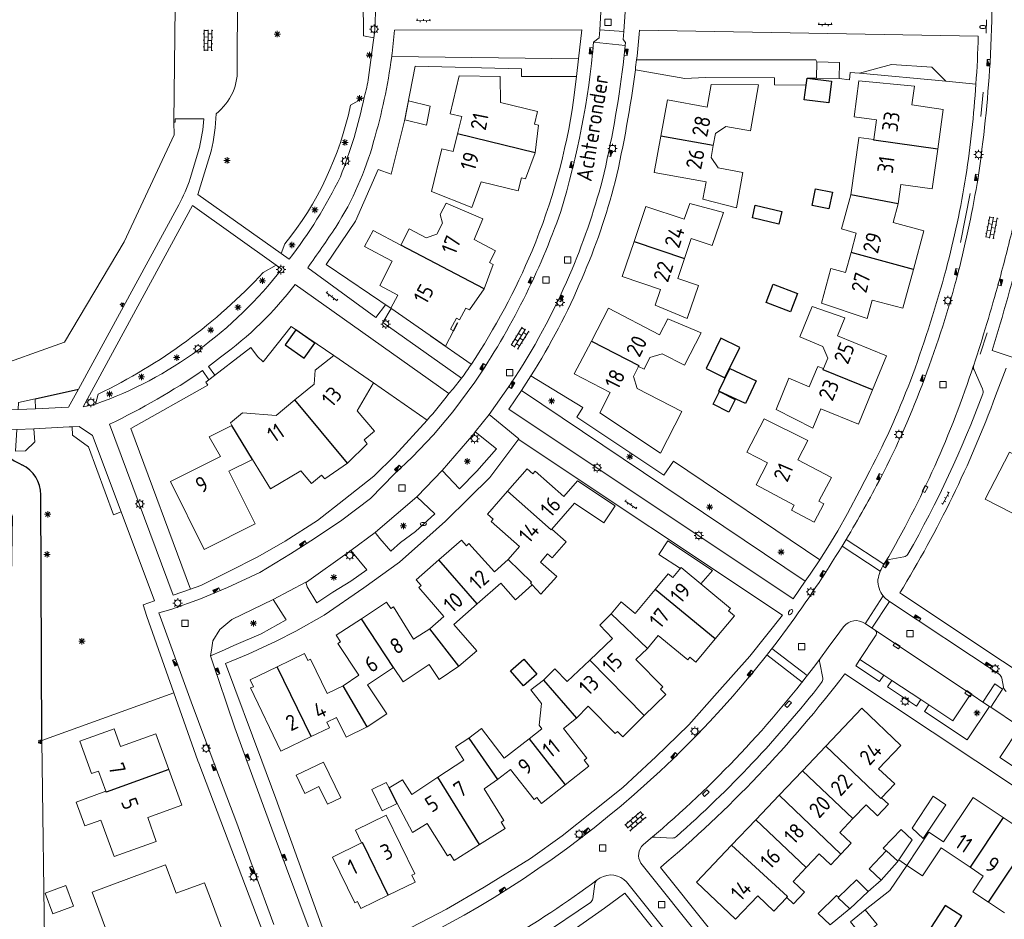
# Model space of a CAD drawing. Extents: x 168769 to 512904, y 516715 to 1559940.
# Tile 253 of 256: x 171112 to 171268, y 519725 to 519867. Entities that reach past the tile are written whole.
import ezdxf

# ---------------------------------------------------------------- set-up
doc = ezdxf.new("R2010")
doc.units = 0
doc.header["$MEASUREMENT"] = 0
doc.linetypes.add('OVERBOUW', pattern=[2, 1.5, -0.5])
doc.layers.get('0').update_dxf_attribs({"linetype": 'CONTINUOUS'})
for name, color, linetype, lineweight in [('B01_HOOFDGEBOUW', 10, 'CONTINUOUS', 0), ('B02_bijgebouw', 12, 'CONTINUOUS', 0), ('B07_scheidingsmuur', 14, 'CONTINUOUS', 25), ('B51_Luifel', 7, 'OVERBOUW', 25), ('Q04_wegmarkering', 7, 'CONTINUOUS', 0), ('Q21_LANTAARNPAAL', 7, 'CONTINUOUS', 18), ('Q23_kolk', 7, 'CONTINUOUS', 18), ('Q26_BOOM', 7, 'CONTINUOUS', 18), ('Q28_rioolput', 7, 'CONTINUOUS', 18), ('Q92_BRANDKRAAN', 7, 'CONTINUOUS', 0), ('Q97_TROTTOIRKOLK', 7, 'CONTINUOUS', 0), ('S02_symb_open_verh', 7, 'CONTINUOUS', 13), ('T51_CULTUURSCHEIDING', 3, 'CONTINUOUS', 0), ('V00_kant_verharding', 252, 'CONTINUOUS', 0), ('V04_Kant_op_inrit', 254, 'CONTINUOUS', 13), ('V11_VERKEERSDREMPEL', 7, 'CONTINUOUS', 0), ('W00_KANT_WATER', 140, 'CONTINUOUS', 0)]:
    doc.layers.add(name, color=color, linetype=linetype, lineweight=lineweight)
for name, color, linetype in [('B14_dakrand_bijgebouw', 30, 'CONTINUOUS'), ('S04_Talud', 7, 'CONTINUOUS'), ('T20_TALUD', 34, 'CONTINUOUS'), ('Z02_Huisnummer', 253, 'CONTINUOUS'), ('Z06_STRAATNAAM', 7, 'CONTINUOUS')]:
    doc.layers.add(name, color=color, linetype=linetype)
doc.styles.add('ISOCP', font='isocp.shx', dxfattribs={"height": 1.8})

# ---------------------------------------------------------------- blocks, each defined once
blk = doc.blocks.new('Q21')
at = {"color": 0}
for points in [[(-1.5, 0), (-1, 0)], [(-1.06, 1.06), (-0.71, 0.71)], [(0, 1.5), (0, 1)], [(1.06, 1.06), (0.71, 0.71)], [(1.5, 0), (1, 0)], [(-1.06, -1.06), (-0.71, -0.71)], [(0, -1.5), (0, -1)], [(1.06, -1.06), (0.71, -0.71)]]:
    blk.add_lwpolyline(points, dxfattribs=at)
blk.add_circle((0, 0), 1, dxfattribs=at)
blk = doc.blocks.new('Q28')
at = {"color": 0}
blk.add_lwpolyline([(1, 1), (1, -1), (-1, -1), (-1, 1)], close=True, dxfattribs=at)
blk = doc.blocks.new('Q97')
blk.add_hatch(color=256).paths.add_polyline_path([(-1, 1), (-1, 0), (1, 1)])
blk.add_line((1, 1), (-1, 0))
at = {"color": 0}
for points in [[(-1, 0), (-1, 1), (1, 1), (1, 0), (-1, 0)], [(0, 0.8), (0, 1)]]:
    blk.add_lwpolyline(points, dxfattribs=at)
blk = doc.blocks.new('Q92')
at = {"color": 0}
blk.add_ellipse((0, 0), major_axis=(-0.991, 0), ratio=0.499983, start_param=1.570796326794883, end_param=7.853981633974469, dxfattribs=at)
blk = doc.blocks.new('Q26')
at = {"color": 0}
for p, q in [((-1, 0), (1, 0)), ((-0.7, 0.7), (0.7, -0.7)), ((0.7, 0.7), (-0.7, -0.7)), ((0, 1), (0, -1))]:
    blk.add_line(p, q, dxfattribs=at)
blk = doc.blocks.new('Q23')
at = {"color": 0}
blk.add_lwpolyline([(0.99, -0.5), (-0.99, -0.5), (-0.99, 0.5), (0.99, 0.5), (0.99, -0.5)], dxfattribs=at)
blk = doc.blocks.new('S04')
at = {"color": 0}
for p, q in [((0, 0.5), (0.5, 0.5)), ((0, 0.25), (1, 0.25)), ((0, 0), (0.5, 0)), ((0, -0.25), (1, -0.25)), ((0, -0.5), (0.5, -0.5))]:
    blk.add_line(p, q, dxfattribs=at)
blk = doc.blocks.new('S024')
at = {"color": 0}
for p, q in [((0, 1.2), (6.7, 1.2)), ((0, 0), (6.7, 0)), ((0.2, 1.2), (0.2, 0)), ((1.25, 1.5), (1.25, 1.2)), ((1.25, 0), (1.25, -1.2)), ((2.3, 1.2), (2.3, 0)), ((3.35, 1.5), (3.35, 1.2)), ((3.35, 0), (3.35, -1.2)), ((4.4, 1.2), (4.4, 0)), ((5.45, 1.5), (5.45, 1.2)), ((5.45, 0), (5.45, -1.2)), ((6.5, 1.2), (6.5, 0)), ((0, -1.2), (6.7, -1.2)), ((0.2, -1.2), (0.2, -1.5)), ((2.3, -1.2), (2.3, -1.5)), ((4.4, -1.2), (4.4, -1.5)), ((6.5, -1.2), (6.5, -1.5))]:
    blk.add_line(p, q, dxfattribs=at)
blk = doc.blocks.new('S026')
for p, q in [((0, 0), (4.4, 0)), ((0.2, 0.5), (0.2, 0)), ((1.2, 0), (1.2, -0.5)), ((2.2, 0.5), (2.2, 0)), ((3.2, 0), (3.2, -0.5)), ((4.2, 0.5), (4.2, 0))]:
    blk.add_line(p, q)

msp = doc.modelspace()

# ---------------------------------------------------------------- linework, layer by layer
at = {"layer": 'B01_HOOFDGEBOUW'}
for points in [[(171241.88, 519860.36), (171241.83, 519857.81), (171238.23, 519857.86), (171238.28, 519860.42), (171241.88, 519860.36)], [(171180.34, 519852.25), (171181.77, 519858.21)], [(171181.77, 519858.21), (171188.27, 519858.13)], [(171188.27, 519858.13), (171188.28, 519854.02), (171194.14, 519852.61), (171193.65, 519850.57), (171194.29, 519850.41), (171193.8, 519846.07)], [(171214.67, 519854.44), (171220.97, 519853.3), (171221.59, 519856.85), (171229.09, 519856.81), (171227.8, 519849.55), (171223.89, 519850.24), (171222.26, 519849.1), (171221.92, 519847.21)], [(171247.32, 519848.19), (171247.73, 519851.26), (171244.17, 519851.74), (171244.94, 519857.44), (171253.72, 519856.62), (171253.32, 519853.62), (171258.26, 519852.93), (171257.4, 519846.65)], [(171213.64, 519848.69), (171214.67, 519854.44)], [(171181.51, 519849.04), (171182.18, 519851.81), (171180.34, 519852.25)], [(171180.85, 519846.28), (171181.51, 519849.04)], [(171221.92, 519847.21), (171221.57, 519845.31), (171222.71, 519843.67), (171226.62, 519842.96), (171225.61, 519837.37), (171220.29, 519838.74), (171220.78, 519841.46), (171212.61, 519842.93), (171213.64, 519848.69)], [(171243.67, 519839.44), (171244.93, 519848.37)], [(171244.93, 519848.37), (171244.95, 519848.51), (171247.32, 519848.19)], [(171177.39, 519839.96), (171179.01, 519846.7), (171180.85, 519846.28)], [(171193.8, 519846.07), (171192.24, 519841.95), (171191.61, 519842.11), (171191.11, 519840.07), (171185.26, 519841.49)], [(171257.4, 519846.65), (171256.53, 519840.35), (171251.58, 519841.04), (171251.16, 519838.01)], [(171185.26, 519841.49), (171183.79, 519837.4), (171177.39, 519839.96)], [(171243.7, 519830.32), (171244.53, 519833.38), (171242.2, 519834.04), (171243.67, 519839.44)], [(171172.56, 519831.49), (171173.88, 519834.03), (171176.54, 519832.64), (171178.26, 519833.21), (171179.16, 519834.97), (171178.76, 519836.33), (171179.7, 519838.11)], [(171179.7, 519838.11), (171185.5, 519835.62)], [(171209.41, 519832.07), (171211.29, 519837.6)], [(171211.29, 519837.6), (171217.35, 519835.56), (171218.2, 519838.03), (171223.53, 519836.63), (171221.74, 519831.41), (171218.44, 519832.54), (171217.38, 519829.38)], [(171251.16, 519838.01), (171250.36, 519835.05), (171255.2, 519833.74), (171253.55, 519827.62)], [(171185.5, 519835.62), (171184.14, 519832.36), (171187.52, 519830.6), (171186.55, 519828.74), (171187.15, 519828.42), (171185.73, 519824.59)], [(171185.73, 519824.59), (171183.4, 519821.24), (171182.8, 519821.54), (171181.82, 519819.69), (171181.34, 519819.94), (171180.4, 519818.18), (171180.88, 519817.92), (171179.63, 519815.49), (171170.99, 519821.49), (171172.07, 519823.58), (171169.22, 519825.09), (171171.18, 519828.94), (171166.79, 519831.24), (171168.16, 519833.81), (171172.56, 519831.49)], [(171217.38, 519829.38), (171216.31, 519826.2), (171219.59, 519825.08), (171217.82, 519819.86), (171212.75, 519822), (171213.58, 519824.47), (171207.52, 519826.53), (171209.41, 519832.07)], [(171253.55, 519827.62), (171251.89, 519821.49), (171247.05, 519822.8), (171246.24, 519819.87), (171239.03, 519822.33), (171240.51, 519827.8), (171242.84, 519827.17), (171243.7, 519830.32)], [(171202.66, 519816.31), (171205.35, 519821.5)], [(171205.35, 519821.5), (171213.45, 519817.3), (171214.74, 519819.82), (171220, 519817.59), (171217.37, 519812.49), (171213.83, 519814.3), (171211.91, 519813.7), (171211.04, 519811.97)], [(171239.36, 519811.97), (171240.03, 519813.6), (171239.26, 519815.46), (171235.58, 519816.96), (171237.55, 519821.77)], [(171237.55, 519821.77), (171242.74, 519819.97), (171241.58, 519817.14), (171249.28, 519813.99), (171247.07, 519808.59)], [(171210.09, 519812.3), (171209.3, 519810.72), (171209.89, 519808.83), (171216.97, 519805.17), (171213.58, 519798.61), (171204, 519804.99), (171205.65, 519808.17), (171199.97, 519811.12), (171202.66, 519816.31)], [(171155.8, 519807.02), (171158.85, 519809.53), (171159.04, 519811.69), (171161.96, 519814.02)], [(171161.96, 519814.02), (171168.24, 519809.71)], [(171211.04, 519811.97), (171210.98, 519811.85), (171210.09, 519812.3)], [(171247.07, 519808.59), (171244.85, 519803.18), (171238.92, 519805.6), (171237.66, 519802.56), (171231.85, 519805.51), (171233.85, 519810.44), (171237.08, 519809.08), (171238.38, 519812.17)], [(171238.38, 519812.17), (171238.44, 519812.31), (171239.36, 519811.97)], [(171165.65, 519805.29), (171168.24, 519809.71)], [(171145.63, 519803.41), (171147.52, 519804.97), (171152.83, 519804.56), (171155.8, 519807.02)], [(171295.96, 519784.26), (171296.04, 519784.48), (171289.17, 519786.79), (171289.37, 519788.11), (171286.8, 519788.55), (171282.68, 519780.52), (171273.92, 519784.98), (171274.89, 519786.91), (171271.63, 519788.55), (171271.36, 519788.02), (171264.91, 519791.31), (171268.74, 519798.76), (171269.27, 519798.49), (171270.19, 519800.27), (171269.65, 519800.54), (171271.93, 519804.98), (171272.56, 519804.66), (171274.95, 519805.25), (171275.27, 519805.87), (171294.79, 519799.58), (171294.61, 519799), (171296.61, 519798.36), (171296.79, 519798.93)], [(171164.15, 519797.01), (171167.25, 519800.1), (171166.74, 519800.73), (171168.37, 519802.07), (171165.65, 519805.29)], [(171229.99, 519804.03), (171236.89, 519800.59), (171235.28, 519797.57), (171240.6, 519794.75), (171238.6, 519790.99), (171239.4, 519790.57), (171237.88, 519787.71), (171234.31, 519789.59), (171234.73, 519790.4), (171228.69, 519793.6), (171230.51, 519797.05), (171227.23, 519798.77), (171229.99, 519804.03)], [(171136.15, 519794.12), (171144.04, 519798.08), (171142.27, 519801.2), (171145.86, 519802.99)], [(171145.86, 519802.99), (171145.63, 519803.41)], [(171149.1, 519797.62), (171145.37, 519795.76)], [(171156.77, 519795.79), (171151.95, 519792.94), (171149.1, 519797.62)], [(171156.77, 519795.79), (171158.42, 519793.8), (171160.03, 519795.14), (171160.55, 519794.53), (171164.15, 519797.01)], [(171145.37, 519795.76), (171149.54, 519787.41), (171141.49, 519783.39), (171136.15, 519794.12)], [(171196.44, 519786.6), (171200.02, 519790.68), (171204.64, 519787.59), (171206.41, 519790.27), (171200.45, 519794.23), (171198.29, 519791.76), (171193.76, 519795.73), (171193.43, 519795.35), (171192.53, 519796.15), (171189.39, 519792.57)], [(171189.39, 519792.57), (171186.24, 519788.97)], [(171186.24, 519788.97), (171187.15, 519788.19), (171186.82, 519787.8), (171191.33, 519783.84), (171189.5, 519781.79)], [(171194.7, 519776.32), (171197.18, 519779.12), (171194.61, 519781.38), (171195.75, 519782.7), (171196.45, 519782.06), (171198.7, 519784.6), (171196.44, 519786.6)], [(171187.34, 519779.85), (171183.29, 519784.31), (171182.91, 519783.97), (171182.13, 519784.87), (171178.55, 519781.73)], [(171178.55, 519781.73), (171174.96, 519778.58), (171175.75, 519777.68)], [(171189.5, 519781.79), (171187.34, 519779.85)], [(171222.22, 519769.25), (171225.27, 519772.91), (171224.33, 519773.67), (171224.65, 519774.07), (171216.86, 519780.53), (171215.53, 519778.94), (171214.82, 519779.54), (171212.75, 519777.06)], [(171175.75, 519777.68), (171175.38, 519777.35), (171179.35, 519772.81), (171177.14, 519770.84)], [(171184.64, 519774.78), (171188.37, 519778.05), (171190.67, 519775.44), (171193.33, 519777.77)], [(171193.33, 519777.77), (171194.7, 519776.32)], [(171212.75, 519777.06), (171209.6, 519773.27), (171207.38, 519775.1), (171205.81, 519773.2)], [(171174.58, 519769.2), (171171.39, 519774.32), (171170.96, 519774.05), (171170.31, 519775.06), (171166.33, 519772.44)], [(171180.93, 519771.52), (171184.64, 519774.78)], [(171205.81, 519773.2), (171203.98, 519771.4)], [(171166.33, 519772.44), (171162.36, 519769.82), (171163.02, 519768.81)], [(171181.72, 519764.92), (171184.54, 519767.37), (171180.93, 519771.52)], [(171203.98, 519771.4), (171206, 519769.33)], [(171177.14, 519770.84), (171174.58, 519769.2)], [(171211.54, 519767.74), (171213.24, 519769.77)], [(171213.24, 519769.77), (171217.9, 519765.95), (171218.23, 519766.35), (171219.16, 519765.58), (171222.22, 519769.25)], [(171163.02, 519768.81), (171162.6, 519768.54), (171165.9, 519763.5), (171163.46, 519761.85)], [(171206, 519769.33), (171202.44, 519765.89)], [(171158.3, 519766.07), (171157.85, 519765.85), (171157.32, 519766.93), (171153.01, 519764.85)], [(171209.7, 519765.97), (171211.54, 519767.74)], [(171163.46, 519761.85), (171160.91, 519760.61), (171158.3, 519766.07)], [(171171.39, 519764.72), (171172.9, 519762.44), (171177.03, 519765.21), (171178.6, 519762.85), (171181.72, 519764.92)], [(171202.44, 519765.89), (171198.84, 519762.52)], [(171211.02, 519757.12), (171214.43, 519760.46), (171213.58, 519761.3), (171213.95, 519761.66), (171209.7, 519765.97)], [(171153.01, 519764.85), (171148.73, 519762.78), (171149.25, 519761.7), (171148.81, 519761.49), (171153.61, 519751.53), (171158.38, 519753.82)], [(171167.25, 519755.37), (171170.36, 519757.42), (171167.31, 519762.01), (171171.39, 519764.72)], [(171195.12, 519762.74), (171196.91, 519764.5), (171198.84, 519762.52)], [(171194.79, 519759.02), (171193.12, 519761.22), (171195.12, 519762.74)], [(171194.79, 519759.02), (171194.41, 519755.59), (171194.85, 519755.03)], [(171206.4, 519754.3), (171202.18, 519758.61), (171200.33, 519756.71)], [(171239.71, 519752.31), (171245.39, 519758.29)], [(171245.39, 519758.29), (171251.55, 519752.42), (171248.05, 519748.73), (171250.6, 519746.32)], [(171158.38, 519753.82), (171161.27, 519755.22), (171160.86, 519756.07), (171162.39, 519756.82)], [(171162.39, 519756.82), (171163.92, 519753.72), (171167.25, 519755.37)], [(171200.33, 519756.71), (171198.25, 519755.07)], [(171206.77, 519754.64), (171207.61, 519753.78), (171211.02, 519757.12)], [(171135.88, 519748.6), (171133.84, 519754.24), (171128.27, 519752.23), (171127.26, 519755.06), (171121.81, 519753.09), (171123.66, 519747.96)], [(171183.31, 519753.54), (171185.3, 519755.07), (171188.89, 519750.38)], [(171192.82, 519753.45), (171194.85, 519755.03)], [(171201.54, 519750.07), (171201.94, 519750.39), (171198.25, 519755.07)], [(171206.4, 519754.3), (171206.77, 519754.64)], [(171181.19, 519752.21), (171183.31, 519753.54)], [(171188.89, 519750.38), (171192.82, 519753.45)], [(171181.19, 519752.21), (171182.51, 519750.11), (171178.39, 519747.38)], [(171236.01, 519748.42), (171239.71, 519752.31)], [(171198.52, 519746.2), (171202.28, 519749.12), (171201.54, 519750.07)], [(171123.66, 519747.96), (171124.8, 519748.37)], [(171124.8, 519748.37), (171125.95, 519745.17)], [(171137.93, 519742.97), (171135.88, 519748.6)], [(171187.82, 519747.01), (171189.89, 519748.62), (171193.62, 519743.89), (171194.02, 519744.2)], [(171232.32, 519744.54), (171236.01, 519748.42)], [(171174.27, 519744.64), (171172.81, 519746.99), (171170.7, 519745.69)], [(171178.39, 519747.38), (171174.27, 519744.64)], [(171187.82, 519747.01), (171185.7, 519745.55), (171188.85, 519740.56)], [(171125.95, 519745.17), (171121.25, 519743.47), (171122.61, 519739.7), (171125.14, 519740.61)], [(171194.02, 519744.2), (171194.76, 519743.26), (171198.52, 519746.2)], [(171250.6, 519746.32), (171248.53, 519744.15)], [(171228.63, 519740.67), (171232.32, 519744.54)], [(171248.53, 519744.15), (171249.61, 519743.12), (171247.87, 519741.3), (171246.06, 519743.02)], [(171257.93, 519736.22), (171254.99, 519731.8), (171252.5, 519733.46), (171255.99, 519738.71), (171258.33, 519737.16), (171263, 519744.18)], [(171263, 519744.18), (171267.74, 519741.03)], [(171127.24, 519734.84), (171133.91, 519737.25), (171132.55, 519741.02), (171137.93, 519742.97)], [(171179.91, 519734.98), (171176.71, 519740.09), (171174.38, 519738.64), (171172, 519743.25)], [(171243.99, 519740.85), (171246.06, 519743.02)], [(171125.14, 519740.61), (171127.24, 519734.84)], [(171170.23, 519741.38), (171165.37, 519739.01), (171166.35, 519737)], [(171174.83, 519730.81), (171174.31, 519731.89), (171174.76, 519732.11), (171170.23, 519741.38)], [(171189.05, 519739.27), (171188.42, 519740.28), (171188.85, 519740.56)], [(171224.82, 519736.65), (171228.63, 519740.67)], [(171241.92, 519738.68), (171243.99, 519740.85)], [(171267.74, 519741.03), (171272.32, 519737.98)], [(171185.01, 519736.75), (171189.05, 519739.27)], [(171241.92, 519738.68), (171243.73, 519736.96)], [(171166.35, 519737), (171161.76, 519734.77)], [(171179.91, 519734.98), (171180.34, 519735.23), (171180.96, 519734.21), (171185.01, 519736.75)], [(171219.26, 519730.81), (171224.82, 519736.65)], [(171242.1, 519735.25), (171243.73, 519736.96)], [(171257.93, 519736.22), (171262.51, 519733.17)], [(171161.76, 519734.77), (171165.26, 519727.54), (171165.71, 519727.74), (171166.23, 519726.66), (171170.53, 519728.73)], [(171236.61, 519733.1), (171238.67, 519735.27)], [(171240.48, 519733.55), (171238.67, 519735.27)], [(171240.48, 519733.55), (171242.1, 519735.25)], [(171137.05, 519729.05), (171135.39, 519733.55), (171123.76, 519729.25), (171126.39, 519722.13)], [(171234.54, 519730.92), (171236.61, 519733.1)], [(171262.51, 519733.17), (171264.59, 519731.78)], [(171234.54, 519730.92), (171236.35, 519729.2), (171234.62, 519727.39), (171233.56, 519728.4)], [(171262.93, 519729.28), (171264.59, 519731.78)], [(171141.55, 519730.72), (171137.05, 519729.05)], [(171142.47, 519728.23), (171141.55, 519730.72)], [(171170.53, 519728.73), (171174.83, 519730.81)], [(171233.56, 519728.4), (171231.49, 519726.22), (171228.95, 519728.64), (171225.46, 519724.96), (171219.26, 519730.81)], [(171262.93, 519729.28), (171265.42, 519727.63)], [(171132.36, 519716.56), (171145.05, 519721.25), (171142.47, 519728.23)], [(171265.42, 519727.63), (171267.92, 519725.97)]]:
    msp.add_lwpolyline(points, dxfattribs=at)
at = {"layer": 'B02_bijgebouw'}
for points in [[(171177.2, 519853.45), (171176.6, 519850.45), (171173.17, 519851.29), (171173.77, 519854.29), (171177.2, 519853.45)], [(171216.73, 519780.39), (171213.34, 519782.6), (171214.76, 519784.72), (171221.8, 519780.06), (171219.96, 519777.96)], [(171160.95, 519743.11), (171159.6, 519745.9), (171157.41, 519744.84), (171156.03, 519747.7), (171160.32, 519749.79)], [(171160.95, 519743.11), (171163.07, 519744.13), (171160.32, 519749.79)], [(171170.7, 519745.69), (171170.25, 519746.57), (171167.97, 519745.43), (171169.63, 519742.09)], [(171255.11, 519737.69), (171253.33, 519739.36), (171256.69, 519744.39), (171258.7, 519743.03), (171255.11, 519737.69)], [(171169.63, 519742.09), (171172, 519743.25)], [(171253.35, 519737.48), (171251.6, 519739.15), (171248.78, 519736.16)], [(171253.35, 519737.48), (171251.23, 519734.31)], [(171249.22, 519735.75), (171246.54, 519732.89), (171248.43, 519731.1), (171251.01, 519733.98)], [(171248.78, 519736.16), (171249.22, 519735.75)], [(171251.09, 519734.1), (171251.01, 519733.98)], [(171251.23, 519734.31), (171251.09, 519734.1)], [(171243.48, 519726.61), (171246.4, 519729.34), (171244.54, 519731.15), (171241.69, 519728.41)], [(171120.85, 519727.01), (171119.64, 519730.29), (171116.36, 519729.08), (171117.57, 519725.79), (171120.85, 519727.01)], [(171241.69, 519728.41), (171241.69, 519728.41), (171241.41, 519728.69), (171238.51, 519725.85)], [(171238.51, 519725.85), (171240.38, 519724.08), (171243.42, 519726.55), (171243.48, 519726.61)], [(171243.61, 519724.56), (171245.95, 519726.44), (171247.81, 519724.11), (171245.47, 519722.24), (171243.61, 519724.56)]]:
    msp.add_lwpolyline(points, dxfattribs=at)
at = {"layer": 'B07_scheidingsmuur'}
for points in [[(171193.8, 519846.07), (171181.51, 519849.04)], [(171221.92, 519847.21), (171213.64, 519848.69)], [(171247.3, 519848.05), (171247.32, 519848.19)], [(171257.4, 519846.65), (171247.3, 519848.05)], [(171251.16, 519838.01), (171243.67, 519839.44)], [(171209.41, 519832.07), (171217.38, 519829.38)], [(171185.73, 519824.59), (171172.56, 519831.49)], [(171253.55, 519827.62), (171243.7, 519830.32)], [(171202.66, 519816.31), (171210.16, 519812.43)], [(171210.09, 519812.3), (171210.16, 519812.43)], [(171239.29, 519811.79), (171239.36, 519811.97)], [(171247.07, 519808.59), (171239.29, 519811.79)], [(171164.15, 519797.01), (171155.8, 519807.02)], [(171149.1, 519797.62), (171145.86, 519802.99)], [(171196.33, 519786.47), (171189.39, 519792.57)], [(171196.44, 519786.6), (171196.33, 519786.47)], [(171184.64, 519774.78), (171178.55, 519781.73)], [(171193.33, 519777.77), (171193.06, 519778.05), (171193.18, 519778.21), (171189.5, 519781.79)], [(171222.22, 519769.25), (171212.75, 519777.06)], [(171211.54, 519767.74), (171205.81, 519773.2)], [(171171.39, 519764.72), (171166.33, 519772.44)], [(171181.72, 519764.92), (171177.14, 519770.84)], [(171202.44, 519765.89), (171211.02, 519757.12)], [(171158.38, 519753.82), (171153.01, 519764.85)], [(171195.12, 519762.74), (171200.33, 519756.71)], [(171167.25, 519755.37), (171163.46, 519761.85)], [(171183.31, 519753.54), (171187.82, 519747.01)], [(171192.82, 519753.45), (171198.52, 519746.2)], [(171239.71, 519752.31), (171248.41, 519744.02), (171248.53, 519744.15)], [(171135.88, 519748.6), (171126.01, 519745.03)], [(171236.01, 519748.42), (171243.99, 519740.85)], [(171185.01, 519736.75), (171178.39, 519747.38)], [(171125.95, 519745.17), (171126.01, 519745.03)], [(171172, 519743.25), (171170.7, 519745.69)], [(171242.1, 519735.25), (171232.32, 519744.54)], [(171228.63, 519740.67), (171236.61, 519733.1)], [(171267.74, 519741.03), (171262.51, 519733.17)], [(171166.35, 519737), (171166.48, 519737.06)], [(171170.53, 519728.73), (171166.48, 519737.06)], [(171265.42, 519727.63), (171272.32, 519737.98)], [(171233.56, 519728.4), (171233.68, 519728.52), (171224.82, 519736.65)], [(171249.22, 519735.75), (171249.25, 519735.73), (171249.28, 519735.76), (171251.09, 519734.1)], [(171241.69, 519728.41), (171241.72, 519728.38), (171241.68, 519728.35), (171243.48, 519726.61)]]:
    msp.add_lwpolyline(points, dxfattribs=at)
at = {"layer": 'B14_dakrand_bijgebouw'}
for points in [[(171236.62, 519856.77), (171236.76, 519857.88), (171240.6, 519857.38), (171240.16, 519853.95)], [(171240.16, 519853.95), (171236.31, 519854.45), (171236.62, 519856.77)], [(171240.74, 519839.83), (171240.2, 519837.21), (171237.54, 519837.76), (171238.08, 519840.38), (171240.74, 519839.83)], [(171228.57, 519837.78), (171232.78, 519836.77), (171232.31, 519834.79), (171228.1, 519835.8), (171228.57, 519837.78)], [(171234.14, 519820.91), (171230.29, 519822.39), (171231.41, 519825.32), (171235.26, 519823.85), (171234.14, 519820.91)], [(171154.29, 519815.71), (171157.27, 519813.6), (171158.94, 519815.98), (171155.96, 519818.08), (171154.29, 519815.71)], [(171223.13, 519816.76), (171220.78, 519811.99), (171223.77, 519810.53), (171226.11, 519815.29), (171223.13, 519816.76)], [(171227.03, 519806.44), (171222.83, 519808.42), (171224.52, 519811.99), (171228.71, 519810.01), (171227.03, 519806.44)], [(171224.38, 519805.09), (171221.9, 519806.35), (171222.89, 519808.32), (171225.37, 519807.06), (171224.38, 519805.09)], [(171191.99, 519766.02), (171194.03, 519763.65), (171191.93, 519761.84), (171189.89, 519764.21), (171191.99, 519766.02)], [(171258.55, 519727.12), (171256.36, 519723.71), (171259.02, 519722.01), (171261.21, 519725.41), (171258.55, 519727.12)]]:
    msp.add_lwpolyline(points, dxfattribs=at)
at = {"layer": 'B51_Luifel'}
msp.add_lwpolyline([(171180.88, 519817.92), (171181.82, 519819.69)], dxfattribs=at)
at = {"layer": 'Q04_wegmarkering'}
for points in [[(171263.06, 519812.47, -0.05327), (171249.11, 519781.37, -0.053935)], [(171165.19, 519717.08, 0.135668), (171233.67, 519771.01)], [(171212.03, 519737.72, 0.058306), (171238.85, 519766.21)], [(171172.81, 519713.23, 0.056336), (171203.56, 519731.16, 0.076261)]]:
    msp.add_lwpolyline(points, format="xyb", dxfattribs=at)
msp.add_lwpolyline([(171247.55, 519770.55), (171263.01, 519760.29)], dxfattribs=at)
msp.add_lwpolyline([(171247.55, 519770.55), (171263.01, 519760.29)], dxfattribs=at)
msp.add_lwpolyline([(171247.55, 519770.55), (171263.01, 519760.29)], dxfattribs=at)
at = {"layer": 'T20_TALUD'}
for points in [[(171114.77, 519807.19), (171121.6, 519808.72)], [(171115.82, 519753.2), (171115.66, 519792)]]:
    msp.add_lwpolyline(points, dxfattribs=at)
for points in [[(171108.17, 519802.09, 0.240755), (171112.69, 519796.76)], [(171115.66, 519792, 0.287867), (171112.69, 519796.76)]]:
    msp.add_lwpolyline(points, format="xyb", dxfattribs=at)
at = {"layer": 'T51_CULTUURSCHEIDING'}
for points in [[(171166.64, 519864.54, 0.109607), (171160.65, 519894.92)], [(171154.24, 519831.66, 0.118242), (171164.6, 519853.59)], [(171124.32, 519806.34), (171124.74, 519807.93, 0.093437), (171150.82, 519827.14), (171152.86, 519828.3)]]:
    msp.add_lwpolyline(points, format="xyb", dxfattribs=at)
for points in [[(171168.3, 519864.26), (171166.64, 519864.54)], [(171171.11, 519861.26), (171200.65, 519860.89)], [(171209.81, 519860.78), (171238.13, 519860.78), (171238.28, 519860.42)], [(171258.65, 519857.37), (171256.48, 519859.58), (171250.11, 519860.04), (171245.05, 519858.63)], [(171174.8, 519859.76), (171173.13, 519851.13), (171171.02, 519842.68), (171168.98, 519843.44), (171165.37, 519835.27), (171160.74, 519828.39)], [(171200.33, 519858.11), (171191.64, 519858.14), (171191.64, 519859.35), (171174.8, 519859.76)], [(171209.61, 519859.2), (171217.45, 519857.8), (171220.66, 519857.96)], [(171241.83, 519857.81), (171243.45, 519857.58), (171243.56, 519858.77), (171245.05, 519858.63), (171258.65, 519857.37), (171263.43, 519856.93)], [(171231.59, 519856.8), (171231.59, 519857.9), (171220.66, 519857.96)], [(171236.76, 519857.88), (171238.23, 519857.86)], [(171231.59, 519856.8), (171231.59, 519856.8), (171236.62, 519856.77)], [(171164.6, 519853.59), (171166.77, 519854.82)], [(171153.67, 519830.13), (171154.24, 519831.66)], [(171160.74, 519828.39), (171171.04, 519821.46)], [(171149.89, 519813.89), (171150.78, 519813.05), (171155.23, 519818.62)], [(171161.96, 519814.02), (171155.23, 519818.62)], [(171177.3, 519817.11), (171183.69, 519812.68)], [(171149.89, 519813.89), (171148.87, 519815.28), (171141.73, 519809.83)], [(171201.29, 519805.81), (171193.11, 519810.8)], [(171142.04, 519809.32), (171129.87, 519802.49)], [(171141.73, 519809.83), (171142.04, 519809.32)], [(171176.7, 519803.8), (171168.24, 519809.71)], [(171114.82, 519805.62), (171114.77, 519807.19), (171112.14, 519806.6), (171112.09, 519805.48)], [(171191.6, 519808.51), (171236.47, 519778.37)], [(171201.29, 519805.81), (171200.34, 519804.31)], [(171200.34, 519804.31), (171214.1, 519795.13)], [(171111.85, 519802.32), (171111.64, 519798.89), (171113.26, 519798.95), (171114.71, 519800.39), (171114.56, 519802.46)], [(171120.61, 519802.78), (171120.69, 519801.42), (171123.2, 519799.58), (171127.17, 519788.86), (171128.35, 519789.32)], [(171129.87, 519802.49), (171139.33, 519777.12)], [(171215.62, 519797.33), (171214.1, 519795.13)], [(171215.62, 519797.33), (171238.76, 519781.76)], [(171136.68, 519760.75), (171115.82, 519753.2), (171116.32, 519717.91), (171119.38, 519716.31), (171128.95, 519710.82), (171152.06, 519719.49)]]:
    msp.add_lwpolyline(points, dxfattribs=at)
at = {"layer": 'V00_kant_verharding'}
for points in [[(171158.94, 519903.4, -0.066441), (171166.42, 519884.38, -0.019257), (171168.17, 519875.93, -0.057167), (171168.3, 519864.26, 0.003349), (171167.44, 519857.99, -0.039967), (171166.77, 519854.82, -0.042375), (171163.01, 519842.29, -0.050139), (171154.92, 519829.25)], [(171140.5, 519839.47), (171142.58, 519846.32, 0.053449), (171143.36, 519852.25, 0.256682), (171146.68, 519859.83), (171146.73, 519870.54, 0.191731), (171143.57, 519877.75), (171142.15, 519887.25, 0.041532), (171140.84, 519891.75)], [(171265.51, 519881.7, -0.032665), (171265.67, 519860.3, -0.020029), (171263.78, 519842.13, -0.019861), (171260.63, 519827.18, -0.028559), (171255.28, 519810.35, -0.032126), (171248.39, 519794.72)], [(171171.11, 519861.26, 0.001347), (171171.17, 519861.74), (171171.57, 519865.42)], [(171210.28, 519865.42, -0.008728), (171209.81, 519860.78, -0.008728)], [(171203.02, 519863.57, -0.052761), (171197.82, 519836.79)], [(171263.8, 519864.5, -0.010203), (171263.43, 519856.93, -0.010203)], [(171168.26, 519847.87, 0.038278), (171171.11, 519861.26, 0.038278)], [(171204.4, 519841.77, 0.028212), (171207.68, 519859.99)], [(171209.81, 519860.78, -0.002977), (171209.61, 519859.2)], [(171209.61, 519859.2, -0.024742), (171206.43, 519841.48)], [(171263.43, 519856.93, -0.019723), (171261.85, 519842.38, -0.026375), (171258.71, 519827.64, -0.021554), (171253.44, 519811.03)], [(171193.29, 519830.58, 0.062446), (171199.85, 519854.37)], [(171141.42, 519851.42, -0.036038), (171140.74, 519846.9), (171139.29, 519842.02, -0.031801), (171137.5, 519837.85), (171121.6, 519808.72)], [(171168.26, 519847.87, -0.076607), (171162.27, 519834.34, -0.010166), (171157.84, 519827.91), (171168.61, 519820.02), (171170.14, 519822.04)], [(171199.22, 519826.75, 0.035823), (171204.4, 519841.77)], [(171206.43, 519841.48, -0.03759), (171201.19, 519826.23)], [(171197.82, 519836.79, -0.065929), (171184.23, 519809.84)], [(171267.05, 519825.66, 0.009169), (171269.29, 519834.37)], [(171183.7, 519812.67, 0.047692), (171193.29, 519830.58)], [(171270.68, 519831.62, -0.014077), (171265.98, 519814.85)], [(171189.9, 519809.53, 0.045643), (171199.22, 519826.75)], [(171201.19, 519826.23, -0.041458), (171193.1, 519810.81)], [(171180.16, 519808.01), (171155.87, 519825.27, -0.073407), (171144.07, 519813.79)], [(171263.08, 519812.53, 0.013397), (171267.05, 519825.66)], [(171182.16, 519810.43, 0.006361), (171183.7, 519812.67, 0.006361)], [(171263.13, 519811.75, -0.205172), (171263.08, 519812.53)], [(171136.56, 519776.16), (171126.52, 519803.16, 0.038028), (171141.21, 519811.65)], [(171253.44, 519811.03, -0.031592), (171246.67, 519795.81)], [(171264.5, 519807.99, 0.1893), (171264.49, 519808.76)], [(171180.16, 519808.01, -0.012273), (171176.7, 519803.8)], [(171249.11, 519781.37, -0.206164), (171249.74, 519781.79), (171252.06, 519782.22, 0.192513), (171252.68, 519782.66, 0.041063), (171264.5, 519807.99)], [(171266.54, 519807.65, -0.048582), (171251.4, 519776.52), (171251.72, 519776.3), (171283.51, 519755.15), (171326.94, 519726.27)], [(171248.39, 519794.72, -0.014835), (171242.93, 519784.98), (171242.27, 519783.9, -0.020567), (171233.67, 519771.01)], [(171249.11, 519781.37), (171248.89, 519781.05, 0.050542), (171248.31, 519779.93, 0.054693), (171247.95, 519778.61, 0.188714), (171248.78, 519776.03, 0.081374), (171249.68, 519775.23)], [(171242.52, 519771.16, -0.406741), (171245.92, 519771.67)], [(171247.55, 519770.55, -0.36134), (171247.69, 519769.91)], [(171210.5, 519733.83, -0.36438), (171210.85, 519736.73), (171212.03, 519737.72, -0.188291), (171212.73, 519737.94), (171215.45, 519737.77, 0.18344), (171216.09, 519738.02, 0.04645), (171239.04, 519762.34, 0.184402), (171239.23, 519763.03), (171238.74, 519765.49, -0.212101), (171238.85, 519766.21), (171240.07, 519767.87)], [(171213.59, 519733.14, 0.05524), (171242.73, 519763.75)], [(171267.12, 519763.67, -0.147826), (171267.53, 519763.04)], [(171262.39, 519760.24, -0.506305), (171263.01, 519760.29)], [(171267.79, 519761.6, 0.1984), (171268.21, 519760.96)], [(171202.51, 519727.57, 0.171772), (171202.9, 519728.16), (171203.22, 519730.56, -0.154519), (171203.56, 519731.16), (171204.04, 519731.47, -0.361383), (171208.2, 519730.84), (171209.06, 519729.79)], [(171209.06, 519729.79), (171227.97, 519706.15, -0.194027), (171228.2, 519705.42), (171228.09, 519703.24), (171228.14, 519702.83), (171228.3, 519702.47), (171243.26, 519683.73, 0.209415), (171243.92, 519683.33), (171246.06, 519683.02, -0.213015), (171246.73, 519682.61), (171264.83, 519659.8)]]:
    msp.add_lwpolyline(points, format="xyb", dxfattribs=at)
for points in [[(171203.72, 519869.99), (171204.18, 519869.6), (171204.17, 519868.31), (171203.98, 519865.5), (171203.89, 519864.26), (171203.02, 519863.57)], [(171207.68, 519859.99), (171208.08, 519863.52), (171207.69, 519863.95), (171207.79, 519865.23), (171208, 519868.32), (171208.06, 519869.58), (171208.48, 519869.98)], [(171171.57, 519865.42), (171201.18, 519865.5)], [(171200.65, 519860.89), (171201.18, 519865.5)], [(171210.28, 519865.42), (171263.8, 519864.5)], [(171199.85, 519854.37), (171200.33, 519858.11), (171200.65, 519860.89)], [(171136.7, 519850.91), (171136.89, 519850.91), (171136.87, 519851.43)], [(171136.87, 519851.43), (171141.42, 519851.42)], [(171154.92, 519829.25), (171153.67, 519830.13), (171140.5, 519839.47)], [(171182.16, 519810.43), (171169.7, 519819.27), (171171.04, 519821.46)], [(171265.98, 519814.85), (171288.24, 519807.45), (171287.72, 519805.88)], [(171142.18, 519812.32), (171144.07, 519813.79)], [(171141.21, 519811.65), (171142.21, 519810.19), (171143.16, 519810.92), (171142.18, 519812.32)], [(171264.49, 519808.76), (171263.13, 519811.75)], [(171268.19, 519812.01), (171266.54, 519807.65)], [(171180.16, 519808.01), (171180.8, 519808.78), (171182.16, 519810.43)], [(171193.1, 519810.81), (171191.6, 519808.51)], [(171120.06, 519805.87), (171121.6, 519808.72)], [(171146.62, 519740.14), (171142.91, 519750), (171139.43, 519759.31), (171134.29, 519773.39), (171136.22, 519773.89), (171140.88, 519775.56), (171145.19, 519777.39), (171150.26, 519779.76), (171155.1, 519782.67), (171158.92, 519785.12), (171163.24, 519788.02), (171167.74, 519791.41), (171171.57, 519795.33), (171174.33, 519797.96), (171177.72, 519801.52), (171180.79, 519805.12), (171184.23, 519809.84)], [(171189.9, 519809.53), (171186.52, 519804.73)], [(171189.64, 519805.54), (171191.6, 519808.51)], [(171108.11, 519805.29), (171112.09, 519805.48), (171114.82, 519805.62), (171120.06, 519805.87)], [(171189.64, 519805.54), (171234.55, 519775.59), (171236.47, 519778.37)], [(171186.52, 519804.73), (171184.3, 519801.98)], [(171191.2, 519800.89), (171186.52, 519804.73)], [(171108.26, 519802.12), (171111.85, 519802.32), (171114.56, 519802.46), (171120.12, 519802.75)], [(171120.12, 519802.75), (171120.61, 519802.78), (171121.74, 519802.83), (171123.81, 519801.4), (171128.35, 519789.32), (171133.64, 519775.26)], [(171136.56, 519776.16), (171139.33, 519777.12), (171140.96, 519777.68), (171145.35, 519779.92), (171149.96, 519782.2), (171154.28, 519784.69), (171159.41, 519787.94), (171163.55, 519791.24), (171168.3, 519794.95), (171171.58, 519798.21), (171176.7, 519803.8)], [(171161.14, 519720.96), (171152.81, 519744.01), (171150.58, 519750), (171144.87, 519765.34), (171148.45, 519766.81), (171152.83, 519768.88), (171155.97, 519770.48), (171160.42, 519773.01), (171166.71, 519777.31), (171172.35, 519781.37), (171176.64, 519785.2), (171179.62, 519787.83), (171183.36, 519791.55), (171186.62, 519794.74), (171191.2, 519800.89)], [(171179.06, 519795.87), (171181.84, 519792.97), (171184.55, 519795.76), (171187.67, 519799.31), (171184.3, 519801.98)], [(171184.07, 519801.64), (171179.06, 519795.87)], [(171184.3, 519801.98), (171184.07, 519801.64)], [(171191.08, 519800.79), (171232.86, 519773.01)], [(171179.06, 519795.87), (171175.18, 519791.78), (171175.1, 519791.72)], [(171236.47, 519778.37), (171237.23, 519779.46), (171238.76, 519781.76), (171240.03, 519783.75), (171241.59, 519786.34), (171243.15, 519789.07), (171245.1, 519792.73), (171246.67, 519795.81)], [(171175.1, 519791.72), (171177.93, 519789.03), (171174.87, 519786.23), (171172.49, 519784.49), (171170.99, 519783.11), (171169.23, 519785.13), (171168.5, 519786.05)], [(171168.5, 519786.05), (171168.57, 519786.1), (171175.1, 519791.72)], [(171168.5, 519786.05), (171164.64, 519783.21)], [(171164.64, 519783.21), (171167.18, 519780.18), (171164.65, 519778.38), (171161.83, 519776.61), (171159.28, 519774.96), (171157.75, 519777.46), (171157.56, 519778.2)], [(171157.56, 519778.2), (171157.63, 519778.24), (171164.42, 519783.05), (171164.64, 519783.21)], [(171157.56, 519778.2), (171152.37, 519775.48)], [(171133.64, 519775.26), (171131.83, 519774.62)], [(171132.42, 519772.78), (171131.83, 519774.62)], [(171152.37, 519775.48), (171145.86, 519772.33), (171143.95, 519770.73), (171142.87, 519768.93), (171142.61, 519767.48), (171142.47, 519766.56)], [(171152.37, 519775.48), (171154.41, 519772.25), (171150.49, 519770.04), (171146.19, 519768.2), (171144.2, 519767.3), (171142.47, 519766.56)], [(171249.68, 519775.23), (171249.76, 519775.18)], [(171249.76, 519775.18), (171267.12, 519763.67)], [(171232.86, 519773.01), (171227.7, 519766.53), (171222.56, 519760.73), (171218.08, 519755.69), (171212.82, 519750.58), (171212.19, 519750), (171207.63, 519745.79), (171202.95, 519742.03), (171198.04, 519738.13), (171193.02, 519734.54), (171185.72, 519730), (171179.78, 519726.55), (171172.75, 519722.93)], [(171152.06, 519719.49), (171140.63, 519749.6), (171140.49, 519750), (171136.68, 519760.75), (171132.42, 519772.78)], [(171245.92, 519771.67), (171247.55, 519770.55)], [(171240.07, 519767.87), (171241.91, 519770.36)], [(171241.91, 519770.36), (171242.52, 519771.16)], [(171247.69, 519769.91), (171245.1, 519766.01)], [(171142.47, 519766.56), (171146.34, 519755.18), (171148.23, 519750), (171152.54, 519738.21), (171158.38, 519722.59), (171159.54, 519719.37), (171160.78, 519717.63), (171162.04, 519716.97), (171163.62, 519716.62), (171165.19, 519717.08)], [(171245.1, 519766.01), (171244.43, 519765), (171248.19, 519762.51), (171248.9, 519763.52)], [(171245.1, 519766.01), (171248.9, 519763.52)], [(171242.73, 519763.75), (171263.4, 519749.99)], [(171248.9, 519763.52), (171250.13, 519762.7)], [(171250.13, 519762.7), (171249.46, 519761.65), (171254.04, 519758.62), (171254.71, 519759.66)], [(171250.13, 519762.7), (171254.71, 519759.66)], [(171267.53, 519763.04), (171267.79, 519761.6)], [(171254.71, 519759.66), (171255.99, 519758.83)], [(171255.99, 519758.83), (171259.78, 519756.28), (171262.39, 519760.24)], [(171263.01, 519760.29), (171264.54, 519759.27), (171265.57, 519758.59)], [(171255.99, 519758.83), (171255.29, 519757.78), (171262.04, 519753.29), (171265.57, 519758.59)], [(171265.57, 519758.59), (171265.79, 519758.45), (171270.16, 519755.53), (171270.42, 519755.36)], [(171270.42, 519755.36), (171267.23, 519750.52), (171276.88, 519744.14), (171278.48, 519746.59), (171271.71, 519751.07), (171271.99, 519751.54)], [(171263.4, 519749.99), (171295.94, 519728.32)], [(171152.51, 519724.14), (171149.29, 519732.87), (171146.62, 519740.14)], [(171252.5, 519733.46), (171251.23, 519734.31)], [(171210.5, 519733.83), (171230.83, 519708.34)], [(171228.43, 519714.55), (171213.59, 519733.14)], [(171249.8, 519729.51), (171252.5, 519733.46)], [(171248.43, 519731.1), (171246.4, 519729.34)], [(171249.8, 519729.51), (171245.95, 519726.44)], [(171207.95, 519729.06), (171204.72, 519726.7), (171195.54, 519720.21)], [(171207.95, 519729.06), (171224.02, 519708.95), (171222.05, 519707.28)], [(171194.57, 519722.22), (171202.51, 519727.57)]]:
    msp.add_lwpolyline(points, dxfattribs=at)
msp.add_lwpolyline([(171123.16, 519806.09), (171124.32, 519806.34, 0.143605), (171153.73, 519827.69), (171152.86, 519828.3), (171139.62, 519837.73), (171122.37, 519805.91)], format="xyb", close=True, dxfattribs=at)
at = {"layer": 'V04_Kant_op_inrit'}
for points in [[(171265.05, 519864.97), (171265.12, 519867.07)], [(171264.21, 519851.8), (171264.55, 519855.64)], [(171260.98, 519831.91), (171262.53, 519839.62)], [(171265.21, 519817.59), (171264.11, 519814.26)]]:
    msp.add_lwpolyline(points, dxfattribs=at)
at = {"layer": 'V11_VERKEERSDREMPEL'}
for points in [[(171203.98, 519865.5), (171207.79, 519865.23)], [(171203.02, 519863.57), (171208.02, 519863.01)], [(171242.27, 519783.9), (171248.31, 519779.93)], [(171248.89, 519781.05), (171242.93, 519784.98)], [(171245.94, 519771.65), (171248.78, 519776.03)], [(171249.76, 519775.18), (171246.98, 519770.95)], [(171231.18, 519767.74), (171236.75, 519763.44), (171235.96, 519762.43), (171230.38, 519766.73)], [(171264.54, 519759.27), (171266.44, 519762.14), (171267.64, 519761.33)], [(171267.64, 519761.33), (171265.79, 519758.45)], [(171267.79, 519761.6), (171267.64, 519761.33)]]:
    msp.add_lwpolyline(points, dxfattribs=at)
at = {"layer": 'W00_KANT_WATER'}
for points in [[(171137.02, 519878.27), (171136.7, 519850.91)], [(171136.7, 519850.91), (171136.72, 519848.88), (171128.82, 519832), (171119.43, 519816.16), (171106.97, 519811.71), (171103.87, 519806.74), (171103.69, 519805.1), (171103.8, 519800.4), (171109.23, 519793.59), (171111.19, 519788.59), (171110.81, 519766.59), (171108.66, 519758.25)]]:
    msp.add_lwpolyline(points, dxfattribs=at)

# ---------------------------------------------------------------- block references
at = {"layer": 'Q21_LANTAARNPAAL', "xscale": 0.5, "yscale": 0.5}
for p in [(171168.35, 519865.61), (171206, 519846.74), (171263.86, 519845.78), (171163.82, 519844.77), (171153.61, 519827.61), (171197.7, 519822.43), (171259, 519822.7), (171170.17, 519819.01), (171140.51, 519815.1), (171123.58, 519806.64), (171184.22, 519800.88), (171251.27, 519801.54), (171203.58, 519796.3), (171131.31, 519790.57), (171219.63, 519785.59), (171164.49, 519782.45), (171237.33, 519776.67), (171137.3, 519774.91), (171266.45, 519764.51), (171252.24, 519759.42), (171219.01, 519754.65), (171141.79, 519751.97), (171200.73, 519738.4), (171149.3, 519731.65)]:
    msp.add_blockref('Q21', p, dxfattribs=at)
at = {"layer": 'Q23_kolk'}
for p, xscale, yscale, rotation in [((171255.39, 519792.93), 0.5, 0.5, 241.585475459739), ((171250.9, 519768.14), 0.5, 0.5, 326.5005999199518), ((171262.25, 519760.6), 0.5000000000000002, 0.5000000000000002, 146.4211862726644), ((171233.76, 519758.93), 0.4999999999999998, 0.4999999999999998, 227.0714974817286), ((171220.73, 519744.89), 0.4999999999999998, 0.4999999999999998, 223.2148627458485)]:
    msp.add_blockref('Q23', p, dxfattribs=dict(at, xscale=xscale, yscale=yscale, rotation=rotation))
at = {"layer": 'Q26_BOOM', "xscale": 0.5, "yscale": 0.5}
for p in [(171153.03, 519864.82), (171167.6, 519861.52), (171166.04, 519854.69), (171163.72, 519847.7), (171145.1, 519844.85), (171158.97, 519837.05), (171155.34, 519831.51), (171150.67, 519825.85), (171146.81, 519821.65), (171142.51, 519818.06), (171137.14, 519813.71), (171131.55, 519810.66), (171126.52, 519807.95), (171196.38, 519806.86), (171183.05, 519797.31), (171208.74, 519798.04), (171221.35, 519790.08), (171116.76, 519788.95), (171172.95, 519787.11), (171116.66, 519782.61), (171232.65, 519782.98), (171161.96, 519778.97), (171149.27, 519771.71), (171122.15, 519768.89), (171263.59, 519757.55)]:
    msp.add_blockref('Q26', p, dxfattribs=at)
at = {"layer": 'Q28_rioolput', "xscale": 0.5, "yscale": 0.5}
for p in [(171205.31, 519866.66), (171198.91, 519829.15), (171195.47, 519825.99), (171189.74, 519811.32), (171258.24, 519809.45), (171172.73, 519793.11), (171138.43, 519771.7), (171253, 519770.06), (171235.91, 519768.03), (171204.46, 519736.23), (171213.78, 519727.27)]:
    msp.add_blockref('Q28', p, dxfattribs=at)
at = {"layer": 'Q92_BRANDKRAAN', "xscale": 0.5, "yscale": 0.5}
for p in [(171264.52, 519865.95), (171176.1, 519787.42)]:
    msp.add_blockref('Q92', p, dxfattribs=at)
at = {"layer": 'Q92_BRANDKRAAN', "xscale": 0.5, "yscale": 0.5, "rotation": 55.93959376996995}
msp.add_blockref('Q92', (171234.13, 519773.48), dxfattribs=at)
at = {"layer": 'Q97_TROTTOIRKOLK'}
for p, xscale, yscale, rotation in [((171202.89, 519862.16), 0.5, 0.5, 83.92600190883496), ((171207.9, 519861.99), 0.5, 0.5, 263.7456978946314), ((171265.67, 519860.3), 0.4999999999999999, 0.4999999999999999, 87.97458252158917), ((171205.37, 519846.06), 0.4999999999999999, 0.4999999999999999, 258.1592069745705), ((171199.83, 519844.1), 0.5, 0.5, 77.31849344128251), ((171263.78, 519842.13), 0.5, 0.5, 83.00323364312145), ((171260.63, 519827.18), 0.4999999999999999, 0.4999999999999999, 75.98465977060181), ((171193.35, 519825.82), 0.5, 0.5, 65.1496484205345), ((171267.05, 519825.66), 0.4999999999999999, 0.4999999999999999, 253.9758903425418), ((171197.61, 519823.17), 0.5, 0.5, 243.9938203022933), ((171185.71, 519812.08), 0.5, 0.5, 56.9516168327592), ((171255.28, 519810.35), 0.4999999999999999, 0.4999999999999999, 69.95803049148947), ((171189.9, 519809.53), 0.5, 0.5, 238.2906975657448), ((171172.28, 519796.01), 0.4999999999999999, 0.4999999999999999, 43.62954898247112), ((171248.39, 519794.72), 0.5, 0.5, 63.99382030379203), ((171157.23, 519784.03), 0.4999999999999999, 0.4999999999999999, 32.75851092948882), ((171249.01, 519781.15), 0.4999999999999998, 0.4999999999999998, 237.4330009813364), ((171239.44, 519779.39), 0.5, 0.5, 58.24575224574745), ((171143.52, 519776.68), 0.5, 0.5, 22.88172986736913), ((171254.03, 519772.34), 0.4999999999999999, 0.4999999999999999, 326.3457796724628), ((171137.13, 519765.6), 0.4999999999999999, 0.4999999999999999, 110.0015059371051), ((171265.24, 519764.88), 0.5, 0.5, 326.2501996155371), ((171143.33, 519764.02), 0.4999999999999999, 0.4999999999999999, 288.7209486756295), ((171227.97, 519763.62), 0.5, 0.5, 49.54355655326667), ((171148.07, 519750.42), 0.4999999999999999, 0.4999999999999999, 290.0567372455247), ((171215.91, 519750.59), 0.5, 0.5, 45.73139575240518), ((171143.27, 519749.03), 0.4999999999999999, 0.4999999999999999, 110.4652836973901), ((171202.08, 519738.68), 0.4999999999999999, 0.4999999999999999, 38.34355760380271), ((171153.89, 519734.6), 0.4999999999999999, 0.4999999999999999, 290.4652836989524), ((171149.29, 519732.87), 0.4999999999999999, 0.4999999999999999, 110.0015059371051), ((171188.78, 519729.32), 0.4999999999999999, 0.4999999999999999, 31.00069771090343)]:
    msp.add_blockref('Q97', p, dxfattribs=dict(at, xscale=xscale, yscale=yscale, rotation=rotation))
at = {"layer": 'S02_symb_open_verh'}
for name, p, xscale, yscale, rotation in [('S026', (171175.02, 519866.97), 0.5, 0.5, 359.3888681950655), ('S026', (171238.51, 519866.36), 0.4999999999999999, 0.4999999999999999, 359.3761372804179), ('S024', (171142.06, 519862.16), 0.5, 0.5, 89.41838100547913), ('S024', (171265.57, 519832.6), 0.4999999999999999, 0.4999999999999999, 79.05610992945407), ('S026', (171160.74, 519823.98), 0.4999999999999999, 0.4999999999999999, 323.7385880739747), ('S024', (171190.48, 519815.34), 0.5, 0.5, 57.99553696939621), ('S026', (171258.17, 519790.49), 0.5, 0.5, 62.22544843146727), ('S026', (171207.96, 519791.07), 0.4999999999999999, 0.4999999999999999, 325.6208082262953), ('S024', (171208.35, 519739.35), 0.5, 0.5, 40.6003530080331)]:
    msp.add_blockref(name, p, dxfattribs=dict(at, xscale=xscale, yscale=yscale, rotation=rotation))
at = {"layer": 'S04_Talud', "xscale": 0.4999999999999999, "yscale": 0.4999999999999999, "zscale": 0.8864830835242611, "rotation": 151.8315542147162}
msp.add_blockref('S04', (171128.72, 519821.97), dxfattribs=at)
at = {"layer": 'S04_Talud', "xscale": 0.4999999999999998, "yscale": 0.4999999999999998, "rotation": 180.0080403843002}
msp.add_blockref('S04', (171115.74, 519752.96), dxfattribs=at)

# ---------------------------------------------------------------- texts
at = {"layer": 'Z02_Huisnummer', "style": 'ISOCP'}
for s, rotation, p in [('21', 78.7242, (171185.94, 519849.47)), ('28', 78, (171220.92, 519848.43)), ('33', 82, (171251.02, 519849.25)), ('19', 74.0212, (171184.26, 519843.08)), ('26', 78.1598, (171219.98, 519843.29)), ('31', 82.304, (171250.27, 519842.68)), ('17', 68.363, (171181.16, 519829.82)), ('24', 72, (171216.5, 519830.85)), ('29', 76.1697, (171247.91, 519830.01)), ('22', 72.0274, (171214.74, 519825.44)), ('27', 76.1905, (171246.09, 519823.76)), ('15', 60.8459, (171176.58, 519821.95)), ('15', 60.8459, (171176.58, 519821.95)), ('20', 64, (171210.25, 519813.59)), ('25', 68, (171243.18, 519812.48)), ('18', 63.7854, (171206.89, 519808.5)), ('23', 67.8387, (171240.75, 519806.66)), ('13', 49.5999, (171161.71, 519805.7)), ('11', 33.9205, (171152.53, 519800.15)), ('21', 66.7593, (171233.61, 519793.87)), ('9', 28.9481, (171140.99, 519792.17)), ('16', 48.7336, (171196.24, 519788.29)), ('14', 48.6764, (171192.82, 519784.2)), ('12', 42.2801, (171184.76, 519776.76)), ('19', 50.3132, (171216.8, 519774.67)), ('10', 41.2757, (171180.66, 519773.21)), ('17', 50.4629, (171213.52, 519770.71)), ('8', 31.8583, (171171.84, 519766.67)), ('6', 33.241, (171167.88, 519763.8)), ('15', 44.6115, (171205.88, 519763.53)), ('13', 44.4189, (171202.19, 519760.12)), ('4', 25.6082, (171159.53, 519756.51)), ('2', 25.9362, (171155.16, 519754.6)), ('11', 38.2263, (171196.19, 519750.28)), ('24', 47, (171246.6, 519749.09)), ('7', 289.8631, (171126.29, 519749.07)), ('9', 38.144, (171192.31, 519747.62)), ('22', 47, (171242.02, 519744.23)), ('7', 32.2709, (171181.92, 519744.04)), ('20', 47, (171238.63, 519740.75)), ('5', 290, (171128.29, 519743.56)), ('5', 31.9021, (171177.41, 519741.72)), ('18', 47, (171234.68, 519736.62)), ('11', 326.3189, (171259.89, 519736.53)), ('3', 26.0508, (171170.15, 519734.16)), ('16', 47, (171230.93, 519732.68)), ('1', 25.9074, (171164.96, 519731.84)), ('9', 326, (171264.66, 519732.98)), ('14', 46.9249, (171226.25, 519727.64))]:
    msp.add_text(s, height=2.5, rotation=rotation, dxfattribs=at).set_placement(p)
at = {"layer": 'Z06_STRAATNAAM', "style": 'ISOCP'}
msp.add_text('Achteronder', height=2.5, rotation=80.7249, dxfattribs=at).set_placement((171202.68, 519841.41))

doc.saveas('drawing.dxf')
